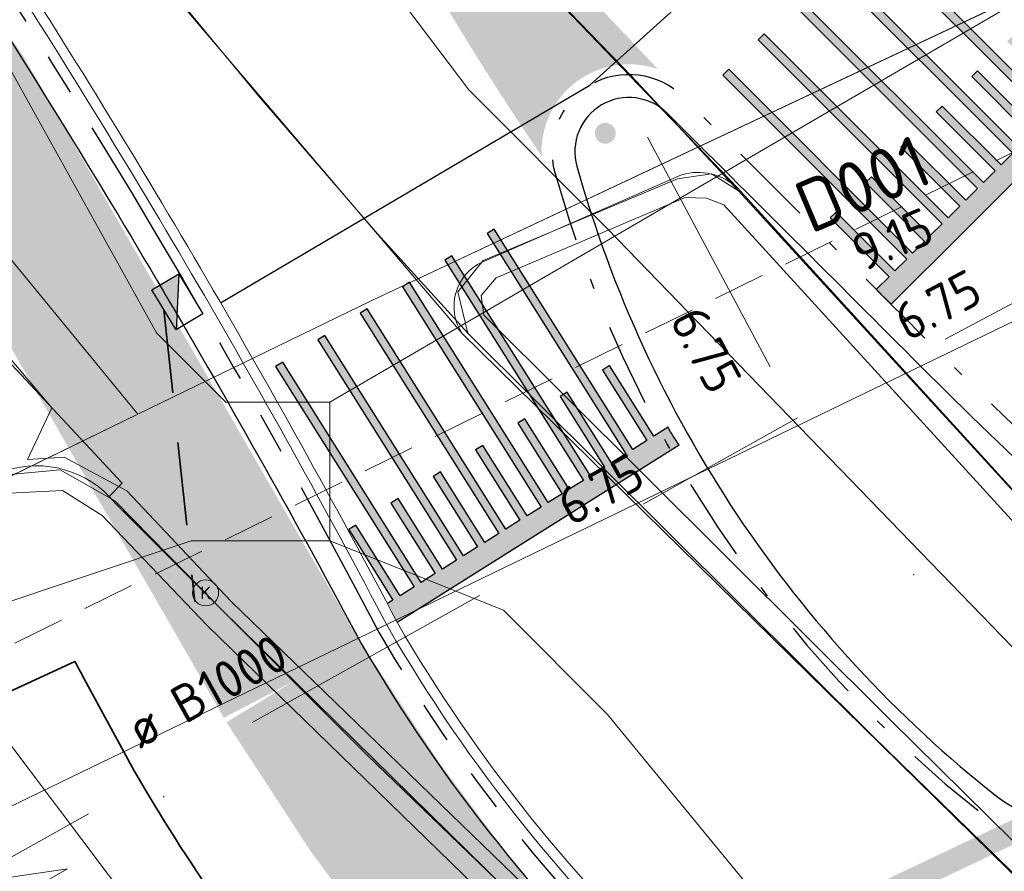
# Model space of a CAD drawing. Header units: metres. Extents: x 163628 to 167855, y 402678 to 405435.
# Tile 118 of 256: x 164473.52 to 164482.98, y 403433.66 to 403441.84. Entities that reach past the tile are written whole.
import ezdxf

# ---------------------------------------------------------------- set-up
doc = ezdxf.new("R2010")
doc.units = ezdxf.units.M
for name, pattern in [('DASHED2', [0.375, 0.25, -0.125]), ('X-CA190022.004-UO-DWM_Snelfietsroute$0$VH-GELEIDEBAND_50X200', [8, 4, -2, 0, -2]), ('X-CA190022.004-UO-DWM_Snelfietsroute$0$VH-RWSBAND_110X220', [24, 10, -2, 2, -2, 2, -2, 2, -2]), ('X-CA190022.004-UO-DWM_Snelfietsroute$0$VH-TROTTOIRBAND_180-200', [20, 10, -2, 2, -2, 2, -2]), ('X-CA190022.004-UO-KL_Wenstracé_v0.3$0$DASHED2', [0.375, 0.25, -0.125]), ('X-CA190022.004-UO-WHM_Riolering gemeente_NLCS_v0.2$0$RI-HUISAANSLUITING', [4.3, 2.5, -1.8]), ('X-CA190022.004-UO-WHM_Riolering nieuw$0$RI-HWA_PVC', [6.4, 4, -2.4])]:
    doc.linetypes.add(name, pattern=pattern)
doc.layers.get('0').update_dxf_attribs({"lineweight": 25})
for name, color, linetype, lineweight in [('B-WE-KW-KUNSTWERK_DUIKER-G', 252, 'Continuous', 18), ('X-CA190022.004-UO-BBM_bebording bebakening markering_v0.4$0$PIPELOCK SYSTEEM', 1, 'Continuous', 25), ('X-CA190022.004-UO-BGT_Ondergrond$0$GE_314_WGDRijbaanLokaleweg_Vlak_GEM', 253, 'Continuous', 9), ('X-CA190022.004-UO-BGT_Ondergrond$0$GE_316_WGDFietspad_Vlak_GEM', 253, 'Continuous', 9), ('X-CA190022.004-UO-BGT_Ondergrond$0$GE_353_OWGVerkeerseiland_openverharding_GEM', 253, 'Continuous', 9), ('X-CA190022.004-UO-BGT_Ondergrond$0$GE_367_OWGBerm_groenvoorziening_grasenk_GEM', 253, 'Continuous', 9), ('X-CA190022.004-UO-DTM inmeting$0$B-WE-GW-TALUD_KRUIN-G', 246, 'Continuous', 0), ('X-CA190022.004-UO-DTM inmeting$0$B-WE-GW-TALUD_TEEN-G', 246, 'Continuous', 0), ('X-CA190022.004-UO-DTM inmeting$0$B-WE-OG-HOOGTEPUNT-S', 246, 'Continuous', 0), ('X-CA190022.004-UO-DTM inmeting$0$B-WE-RI-HWA_KOLK-S', 246, 'Continuous', 0), ('X-CA190022.004-UO-DTM inmeting$0$B-WE-VH-KANTOPSLUITING_ACHTERKANTBAND-G', 246, 'Continuous', 0), ('X-CA190022.004-UO-DTM inmeting$0$B-WE-VH-KANTOPSLUITING_VOORKANTBAND-G', 246, 'Continuous', 0), ('X-CA190022.004-UO-DTM inmeting$0$B-WE-VH-VERHARDING_ASFALT-G', 246, 'Continuous', 0), ('X-CA190022.004-UO-DWM_Snelfietsroute$0$N-WE-VH-DREMPEL-G', 125, 'Continuous', 25), ('X-CA190022.004-UO-DWM_Snelfietsroute$0$N-WE-VH-KANTOPSLUITING_ACHTERKANTBAND-G', 125, 'Continuous', 25), ('X-CA190022.004-UO-DWM_Snelfietsroute$0$N-WE-VH-KANTOPSLUITING_TROTTOIRBAND_180 200-G', 125, 'X-CA190022.004-UO-DWM_Snelfietsroute$0$VH-TROTTOIRBAND_180-200', 25), ('X-CA190022.004-UO-DWM_Snelfietsroute$0$N-WE-VH-KANTOPSLUITING_TROTTOIRBAND_RWS_110 220-G', 125, 'X-CA190022.004-UO-DWM_Snelfietsroute$0$VH-RWSBAND_110X220', 25), ('X-CA190022.004-UO-DWM_Snelfietsroute$0$N-WE-VH-KANTVERHARDING_STREKLAAG-G', 251, 'Continuous', 18), ('X-CA190022.004-UO-DWM_Snelfietsroute$0$N-WE-VW-MARKERING_LANGS_STREEP_DOORGETROKKEN DREMPEL_010-G', 125, 'Continuous', 25), ('X-CA190022.004-UO-DWM_Snelfietsroute$0$N-WE-VW-MARKERING_PUNTSTUK-G', 125, 'Continuous', 25), ('X-CA190022.004-UO-GZM_Werkgrens_v0.1$0$N-WE-KG-GRENS_SYSTEEMGRENS-G', 7, 'X-CA190022.004-UO-GZM_Werkgrens_v0.1$0$KG-OG', 35), ('X-CA190022.004-UO-KAD_Percelen$0$B-WE-KG-GRENS_PERCEEL-GV', 150, 'Continuous', 9), ('X-CA190022.004-UO-KL_Wenstracé_v0.3$0$N-OI-KL-ET_LS_MANTELBUIS-G', 60, 'X-CA190022.004-UO-KL_Wenstracé_v0.3$0$DASHED2', 35), ('X-CA190022.004-UO-WHM_Riolering gemeente_NLCS_v0.2$0$B-WE-RI-DUIKER-G', 214, 'X-CA190022.004-UO-WHM_Riolering gemeente_NLCS_v0.2$0$RI-HUISAANSLUITING', 15), ('X-CA190022.004-UO-WHM_Riolering nieuw$0$N-WE-RI-HWA_KOLK-S-13-15 18-20 BAND', 5, 'Continuous', 25), ('X-CA190022.004-UO-WHM_Riolering nieuw$0$N-WE-RI-HWA_TRANSPORTLEIDING_PVC_160-G', 150, 'X-CA190022.004-UO-WHM_Riolering nieuw$0$RI-HWA_PVC', 35)]:
    doc.layers.add(name, color=color, linetype=linetype, lineweight=lineweight)
doc.layers.add('X-CA190022.004-UO-DTM inmeting$0$X-XX-AL-MEETPUNT-S', color=246, linetype='Continuous', lineweight=0, plot=False)
for name, color, linetype, lineweight, transparency in [('X-CA190022.004-UO-KL_Wenstracé_v0.3$0$N-WE-KL-TRACE_WENSTRACE-G 1.5m', 24, 'Continuous', 35, 0.6), ('X-CA190022.004-UO-KLIC$0$B-OI-KL-DATA_EUROFIBER_0000560460_VECT_19O042616-G', 42, 'X-CA190022.004-UO-KLIC$0$1-200 EUROFIBER', 0, 0.25), ('X-CA190022.004-UO-KLIC$0$B-OI-KL-DATA_KPN_0000546663_VECT_19O042616-G', 42, 'X-CA190022.004-UO-KLIC$0$1-200 TELEFONIE-KPN', 0, 0.25), ('X-CA190022.004-UO-KLIC$0$B-OI-KL-DATA_ZIGGO BV_0000546674_VECT_19O042616-G', 42, 'X-CA190022.004-UO-KLIC$0$1-200 ZIGGO', 0, 0.25)]:
    doc.layers.add(name, color=color, linetype=linetype, lineweight=lineweight, transparency=transparency)
doc.styles.add('X-CA190022.004-UO-DTM inmeting$0$ISOCPEUR 9 PT', font='isocpeur.ttf', dxfattribs={"height": 2.4402})
doc.styles.add('X-CA190022.004-UO-KLIC$0$NLCS-ISO', font='NLCS-ISO.ttf')
doc.styles.add('X-CA190022.004-UO-WHM_Riolering gemeente_NLCS_v0.2$0$NLCS-ISO-M200-T18', font='NLCS-ISO.ttf', dxfattribs={"height": 0.36})
doc.styles.add('X-CA190022.004-UO-WHM_Riolering gemeente_NLCS_v0.2$0$NLCS-ISO-M200-T25', font='NLCS-ISO.ttf', dxfattribs={"height": 0.5})
doc.linetypes.add('X-CA190022.004-UO-GZM_Werkgrens_v0.1$0$KG-OG', pattern='A,5.5,-1.5,[2,NLCS.SHX,S=0.5,R=0,X=0,Y=0],-1.5', length=8.5)
doc.linetypes.add('X-CA190022.004-UO-KLIC$0$1-200 EUROFIBER', pattern='A,1.5,-0.6,["EURO",X-CA190022.004-UO-KLIC$0$NLCS-ISO,S=0.24,R=0,X=-0.5,Y=-0.12],-0.65', length=2.75)
doc.linetypes.add('X-CA190022.004-UO-KLIC$0$1-200 TELEFONIE-KPN', pattern='A,1.5,-0.6,["KPN",X-CA190022.004-UO-KLIC$0$NLCS-ISO,S=0.24,R=0,X=-0.5,Y=-0.12],-0.3', length=2.4)
doc.linetypes.add('X-CA190022.004-UO-KLIC$0$1-200 ZIGGO', pattern='A,1.5,-0.6,["ZIGGO",X-CA190022.004-UO-KLIC$0$NLCS-ISO,S=0.24,R=0,X=-0.5,Y=-0.12],-0.5', length=2.6)

# ---------------------------------------------------------------- blocks, each defined once
blk = doc.blocks.new('X-CA190022.004-UO-DTM inmeting$0$punt')
at = {"color": 0, "lineweight": -2}
blk.add_line((0, 0), (0, 0), dxfattribs=at)
blk = doc.blocks.new('X-CA190022.004-UO-DTM inmeting$0$SOG-HOOGTEPUNT-SO')
for p, q in [((-0.5, 0), (0.5, 0)), ((0, 0.5), (0, -0.5))]:
    blk.add_line(p, q)
blk = doc.blocks.new('X-CA190022.004-UO-DTM inmeting$0$kolk 1.03')
at = {"layer": 'X-CA190022.004-UO-DTM inmeting$0$B-WE-RI-HWA_KOLK-S'}
blk.add_circle((0, 0), 0.25, dxfattribs=at)
at = {"layer": 'X-CA190022.004-UO-DTM inmeting$0$B-WE-RI-HWA_KOLK-S', "insert": (0, 0), "char_height": 0.244, "attachment_point": 5, "style": 'X-CA190022.004-UO-DTM inmeting$0$ISOCPEUR 9 PT'}
blk.add_mtext_dynamic_manual_height_columns('K', width=0.25229, gutter_width=12.201, heights=[0], dxfattribs=at)
blk = doc.blocks.new('X-CA190022.004-UO-WHM_Riolering nieuw$0$N-SRI-KOLK_TROTTOIR-SO')
blk.add_hatch(color=256).paths.add_polyline_path([(1.125, 1.5), (-1.125, 1.5), (-1.125, 0)])
blk.add_line((-1.125, 0), (1.125, 1.5))
at = {"flags": 128}
blk.add_lwpolyline([(-1.125, 0), (1.125, 0), (1.125, 1.5), (-1.125, 1.5)], close=True, dxfattribs=at)
blk = doc.blocks.new('X-CA190022.004-UO-BBM_bebording bebakening markering_v0.4$0$_Dot')
at = {"color": 0, "linetype": 'ByBlock', "const_width": 0.5}
blk.add_lwpolyline([(-0.25, 0, 1), (0.25, 0, 1)], format="xyb", close=True, dxfattribs=at)

msp = doc.modelspace()

# ---------------------------------------------------------------- hatches: boundary and pattern name
at = {"layer": 'X-CA190022.004-UO-DWM_Snelfietsroute$0$N-WE-VW-MARKERING_LANGS_STREEP_DOORGETROKKEN DREMPEL_010-G'}
h = msp.add_hatch(color=256, dxfattribs=at)
h.dxf.hatch_style = 1
h.paths.add_polyline_path([(164482.4381, 403439.9367), (164480.6708, 403441.7049), (164480.6142, 403441.6484), (164482.3808, 403439.8794), (164482.2676, 403439.7664), (164481.7023, 403440.3324), (164481.6457, 403440.2759), (164482.211, 403439.7098), (164482.0978, 403439.5968), (164480.3312, 403441.3657), (164480.2746, 403441.3092), (164482.0412, 403439.5402), (164481.9279, 403439.4272), (164481.3626, 403439.9932), (164481.306, 403439.9367), (164481.8713, 403439.3706), (164481.7485, 403439.2479), (164481.8907, 403439.1073), (164482.5791, 403439.7948), (164484.0771, 403441.295), (164483.9404, 403441.436), (164483.7964, 403441.293), (164482.0298, 403443.062), (164481.9732, 403443.0055), (164483.7397, 403441.2365), (164483.6265, 403441.1235), (164483.0612, 403441.6895), (164483.0046, 403441.633), (164483.5699, 403441.0669), (164483.4567, 403440.9539), (164481.6901, 403442.7228), (164481.6335, 403442.6663), (164483.4001, 403440.8973), (164483.2869, 403440.7843), (164482.7216, 403441.3503), (164482.665, 403441.2938), (164483.2303, 403440.7277), (164483.1171, 403440.6147), (164481.3505, 403442.3837), (164481.2939, 403442.3271), (164483.0605, 403440.5582), (164482.9472, 403440.4451), (164482.3819, 403441.0112), (164482.3253, 403440.9546), (164482.8906, 403440.3886), (164482.7774, 403440.2755), (164481.0109, 403442.0445), (164480.9543, 403441.9879), (164482.7208, 403440.219), (164482.6076, 403440.1059), (164482.0423, 403440.672), (164481.9857, 403440.6155), (164482.551, 403440.0494)])
h = msp.add_hatch(color=256, dxfattribs=at)
h.dxf.hatch_style = 1
edge = h.paths.add_edge_path()
edge.add_arc((164401.5888, 403396.3047), 85.374, 27.747768, 27.882378)
edge.add_line((164477.0517, 403436.2305), (164477.106, 403436.2647))
edge.add_line((164477.106, 403436.2647), (164476.6802, 403436.9419))
edge.add_line((164476.6802, 403436.9419), (164476.7479, 403436.9845))
edge.add_line((164476.7479, 403436.9845), (164477.1738, 403436.3072))
edge.add_line((164477.1738, 403436.3072), (164477.3092, 403436.3924))
edge.add_line((164477.3092, 403436.3924), (164475.9785, 403438.5088))
edge.add_line((164475.9785, 403438.5088), (164476.0462, 403438.5514))
edge.add_line((164476.0462, 403438.5514), (164477.3769, 403436.435))
edge.add_line((164477.3769, 403436.435), (164477.5124, 403436.5202))
edge.add_line((164477.5124, 403436.5202), (164477.0865, 403437.1974))
edge.add_line((164477.0865, 403437.1974), (164477.1543, 403437.24))
edge.add_line((164477.1543, 403437.24), (164477.5801, 403436.5627))
edge.add_line((164477.5801, 403436.5627), (164477.7156, 403436.6479))
edge.add_line((164477.7156, 403436.6479), (164476.3848, 403438.7643))
edge.add_line((164476.3848, 403438.7643), (164476.4526, 403438.8069))
edge.add_line((164476.4526, 403438.8069), (164477.7841, 403436.691))
edge.add_line((164477.7841, 403436.691), (164477.9192, 403436.7759))
edge.add_line((164477.9192, 403436.7759), (164477.4933, 403437.4532))
edge.add_line((164477.4933, 403437.4532), (164477.5611, 403437.4958))
edge.add_line((164477.5611, 403437.4958), (164477.9869, 403436.8185))
edge.add_line((164477.9869, 403436.8185), (164478.1224, 403436.9037))
edge.add_line((164478.1224, 403436.9037), (164476.7916, 403439.0201))
edge.add_line((164476.7916, 403439.0201), (164476.8594, 403439.0627))
edge.add_line((164476.8594, 403439.0627), (164478.1901, 403436.9463))
edge.add_line((164478.1901, 403436.9463), (164478.3255, 403437.0314))
edge.add_line((164478.3255, 403437.0314), (164477.8997, 403437.7087))
edge.add_line((164477.8997, 403437.7087), (164477.9674, 403437.7513))
edge.add_line((164477.9674, 403437.7513), (164478.3933, 403437.074))
edge.add_line((164478.3933, 403437.074), (164478.5287, 403437.1592))
edge.add_line((164478.5287, 403437.1592), (164477.198, 403439.2756))
edge.add_line((164477.198, 403439.2756), (164477.2657, 403439.3182))
edge.add_line((164477.2657, 403439.3182), (164478.5964, 403437.2018))
edge.add_line((164478.5964, 403437.2018), (164478.7319, 403437.2869))
edge.add_line((164478.7319, 403437.2869), (164478.306, 403437.9642))
edge.add_line((164478.306, 403437.9642), (164478.3738, 403438.0068))
edge.add_line((164478.3738, 403438.0068), (164478.7996, 403437.3295))
edge.add_line((164478.7996, 403437.3295), (164478.9351, 403437.4147))
edge.add_line((164478.9351, 403437.4147), (164477.6043, 403439.5311))
edge.add_line((164477.6043, 403439.5311), (164477.6721, 403439.5737))
edge.add_line((164477.6721, 403439.5737), (164479.0028, 403437.4573))
edge.add_line((164479.0028, 403437.4573), (164479.1382, 403437.5424))
edge.add_line((164479.1382, 403437.5424), (164478.7124, 403438.2197))
edge.add_line((164478.7124, 403438.2197), (164478.7801, 403438.2623))
edge.add_line((164478.7801, 403438.2623), (164479.206, 403437.585))
edge.add_line((164479.206, 403437.585), (164479.3414, 403437.6702))
edge.add_line((164479.3414, 403437.6702), (164478.0107, 403439.7866))
edge.add_line((164478.0107, 403439.7866), (164478.0784, 403439.8292))
edge.add_line((164478.0784, 403439.8292), (164479.4091, 403437.7128))
edge.add_line((164479.4091, 403437.7128), (164479.5446, 403437.7979))
edge.add_line((164479.5446, 403437.7979), (164479.1187, 403438.4752))
edge.add_line((164479.1187, 403438.4752), (164479.1865, 403438.5178))
edge.add_line((164479.1865, 403438.5178), (164479.6123, 403437.8405))
edge.add_line((164479.6123, 403437.8405), (164479.7478, 403437.9257))
edge.add_arc((164481.2217, 403438.7343), 1.6812, 208.7502, 215.57042)
edge.add_line((164479.8542, 403437.7564), (164477.8902, 403436.5215))
edge.add_line((164477.8902, 403436.5215), (164477.1453, 403436.0531))
at = {"layer": 'X-CA190022.004-UO-DWM_Snelfietsroute$0$N-WE-VW-MARKERING_PUNTSTUK-G'}
h = msp.add_hatch(color=256, dxfattribs=at)
h.dxf.hatch_style = 1
edge = h.paths.add_edge_path()
edge.add_line((164475.4886, 403445.4244), (164475.7375, 403445.6225))
edge.add_arc((164553.8812, 403513.1833), 103.3, 220.756112, 220.845753, ccw=False)
edge.add_line((164475.6319, 403445.7448), (164475.4046, 403445.549))
edge.add_arc((164435.4038, 403418.4782), 48.3, 33.91017, 34.08835, ccw=False)
edge = h.paths.add_edge_path()
edge.add_line((164476.0401, 403444.5853), (164476.3959, 403444.8684))
edge.add_arc((164553.8812, 403513.1833), 103.3, 221.123339, 221.400986, ccw=False)
edge.add_line((164476.0657, 403445.2447), (164475.7664, 403445.0065))
edge.add_arc((164435.4038, 403418.4782), 48.3, 32.719, 33.31487, ccw=False)
edge = h.paths.add_edge_path()
edge.add_line((164476.5752, 403443.7331), (164477.0618, 403444.1204))
edge.add_arc((164553.8812, 403513.1833), 103.3, 221.678702, 221.956491, ccw=False)
edge.add_line((164476.7279, 403444.4936), (164476.3097, 403444.1609))
edge.add_arc((164435.4038, 403418.4782), 48.3, 31.52532, 32.12251, ccw=False)
edge = h.paths.add_edge_path()
edge.add_line((164477.0937, 403442.8677), (164477.7354, 403443.3784))
edge.add_arc((164553.8812, 403513.1833), 103.3, 222.234362, 222.51232, ccw=False)
edge.add_line((164477.3977, 403443.7486), (164476.8365, 403443.3021))
edge.add_arc((164435.4038, 403418.4782), 48.3, 30.32858, 30.92736, ccw=False)
edge = h.paths.add_edge_path()
edge.add_arc((164479.3727, 403440.5735), 0.8399, 70.72993, 182.87814)
edge.add_arc((164502.0271, 403456.5413), 28.4298, 209.75918, 214.27335, ccw=False)
edge.add_line((164477.3467, 403442.43), (164478.0751, 403443.0097))
edge.add_arc((164406.0194, 403372.3823), 100.8972, 43.133963, 44.426506, ccw=False)

# ---------------------------------------------------------------- linework, layer by layer
at = {"flags": 128}
msp.add_lwpolyline([(164477.1453, 403436.0531), (164479.8542, 403437.7564)], dxfattribs=at)
at = {"layer": 'B-WE-KW-KUNSTWERK_DUIKER-G', "linetype": 'DASHED2', "ltscale": 2, "flags": 128}
msp.add_lwpolyline([(164441.17, 403419.963), (164488.698, 403443.34)], dxfattribs=at)
at = {"layer": 'X-CA190022.004-UO-BGT_Ondergrond$0$GE_314_WGDRijbaanLokaleweg_Vlak_GEM', "flags": 128}
for points in [[(164442.94, 403489.126), (164443.864, 403488.079), (164449.294, 403481.924), (164481.056, 403444.687), (164480.874, 403444.622), (164483.26, 403441.849), (164483.391, 403441.904), (164502.63, 403419.439), (164497.447, 403415.017), (164495.313, 403417.041), (164491.602, 403420.56), (164476.856, 403434.777), (164474.447, 403437.185), (164474.381, 403437.261), (164474.505, 403437.387), (164473.18, 403438.808), (164472.011, 403440.28), (164471.089, 403441.66), (164464.875, 403450.622), (164464.747, 403450.533), (164455.924, 403463.299), (164454.191, 403465.806)], [(164485.297, 403431.434), (164477.77, 403438.827), (164474.809, 403442.303), (164473.876, 403443.546)], [(164477.171, 403443.603), (164480.414, 403440.226), (164483.117, 403437.26), (164486.853, 403432.803)]]:
    msp.add_lwpolyline(points, dxfattribs=at)
at = {"layer": 'X-CA190022.004-UO-BGT_Ondergrond$0$GE_316_WGDFietspad_Vlak_GEM', "flags": 128}
for points in [[(164477.171, 403443.603), (164480.414, 403440.226)], [(164477.77, 403438.827), (164474.809, 403442.303)], [(164470.644, 403441.325), (164471.089, 403441.66), (164472.011, 403440.28), (164473.18, 403438.808), (164474.505, 403437.387), (164474.381, 403437.261)], [(164479.879, 403440.352), (164477.964, 403439.513)]]:
    msp.add_lwpolyline(points, dxfattribs=at)
at = {"layer": 'X-CA190022.004-UO-BGT_Ondergrond$0$GE_316_WGDFietspad_Vlak_GEM'}
for centre, radius, start, end in [((164480.0332, 403439.8077), 0.5657, 47.68063, 105.81446), ((164478.1617, 403439.0867), 0.47, 114.88029, 213.53803), ((164473.6823, 403436.579), 0.9764, 44.30954, 112.0379)]:
    msp.add_arc(centre, radius, start, end, dxfattribs=at)
at = {"layer": 'X-CA190022.004-UO-BGT_Ondergrond$0$GE_353_OWGVerkeerseiland_openverharding_GEM', "flags": 128}
for points in [[(164477.964, 403439.513), (164479.879, 403440.352)], [(164480.414, 403440.226), (164483.117, 403437.26), (164486.853, 403432.803)], [(164485.297, 403431.434), (164477.77, 403438.827)]]:
    msp.add_lwpolyline(points, dxfattribs=at)
at = {"layer": 'X-CA190022.004-UO-BGT_Ondergrond$0$GE_353_OWGVerkeerseiland_openverharding_GEM', "extrusion": (0, 0, -1)}
for centre, radius, start, end in [((-164480.0332, 403439.8077), 0.5657, 74.18554, 132.31937), ((-164478.1617, 403439.0867), 0.47, 326.46197, 65.11971)]:
    msp.add_arc(centre, radius, start, end, dxfattribs=at)
at = {"layer": 'X-CA190022.004-UO-BGT_Ondergrond$0$GE_367_OWGBerm_groenvoorziening_grasenk_GEM', "flags": 128}
msp.add_lwpolyline([(164474.381, 403437.261), (164474.447, 403437.185), (164476.856, 403434.777), (164491.602, 403420.56), (164495.313, 403417.041), (164489.83, 403414.415), (164486.1, 403417.987), (164482.995, 403419.01), (164482.804, 403420.603)], dxfattribs=at)
at = {"layer": 'X-CA190022.004-UO-BGT_Ondergrond$0$GE_367_OWGBerm_groenvoorziening_grasenk_GEM', "extrusion": (0, 0, -1)}
msp.add_arc((-164473.6823, 403436.579), 0.9764, 67.9621, 135.69046, dxfattribs=at)
at = {"layer": 'X-CA190022.004-UO-DTM inmeting$0$B-WE-GW-TALUD_KRUIN-G'}
msp.add_polyline3d([(164473.979, 403433.682, 9.853), (164470.653, 403431.786, 9.642)], dxfattribs=at)
at = {"layer": 'X-CA190022.004-UO-DTM inmeting$0$B-WE-GW-TALUD_TEEN-G'}
msp.add_polyline3d([(164425.307, 403412.907, 8.948), (164434.167, 403417.04, 8.957), (164440.216, 403419.468, 9.135), (164445.549, 403421.84, 9.116), (164451.28, 403424.863, 9.245), (164457.663, 403428.003, 9.326), (164463.452, 403430.894, 9.362), (164466.957, 403432.649, 9.53), (164473.979, 403433.682, 9.853)], dxfattribs=at)
at = {"layer": 'X-CA190022.004-UO-DTM inmeting$0$B-WE-VH-KANTOPSLUITING_ACHTERKANTBAND-G'}
msp.add_polyline3d([(164485.425, 403431.616, 9.967), (164485.99, 403431.364, 9.95), (164486.565, 403431.604, 9.947), (164486.851, 403432.15, 9.942), (164486.705, 403432.679, 9.949), (164483.652, 403436.373, 9.98), (164480.283, 403440.061, 10.01), (164480.116, 403440.127, 10.018), (164479.912, 403440.132, 10.03), (164478.097, 403439.36, 10.03), (164477.953, 403439.191, 10.031), (164477.978, 403439.002, 10.033), (164481.879, 403435.116, 10.021)], close=True, dxfattribs=at)
msp.add_polyline3d([(164505.578, 403405.499, 9.016), (164504.692, 403406.551, 9.047), (164504.047, 403407.292, 9.168), (164500.844, 403411.171, 9.384), (164499.563, 403412.631, 9.425), (164497.284, 403414.931, 9.531), (164491.499, 403420.44, 9.741), (164486.07, 403425.668, 9.793), (164484.278, 403427.386, 9.821), (164478.244, 403433.176, 9.912), (164475.32, 403436.021, 9.911), (164474.313, 403437.076, 9.89), (164473.93, 403437.318, 9.891), (164473.357, 403437.289, 9.882), (164471.769, 403436.546, 9.852), (164470.91, 403436.146, 9.705)], dxfattribs=at)
at = {"layer": 'X-CA190022.004-UO-DTM inmeting$0$B-WE-VH-KANTOPSLUITING_VOORKANTBAND-G'}
msp.add_polyline3d([(164485.294, 403431.463, 9.848), (164485.997, 403431.177, 9.845), (164486.729, 403431.433, 9.848), (164487.037, 403432.167, 9.833), (164486.855, 403432.79, 9.83), (164483.788, 403436.521, 9.852), (164480.424, 403440.196, 9.888), (164480.165, 403440.361, 9.888), (164479.839, 403440.313, 9.901), (164477.973, 403439.528, 9.91), (164477.729, 403439.227, 9.91), (164477.826, 403438.828, 9.911), (164481.716, 403434.957, 9.895)], close=True, dxfattribs=at)
msp.add_polyline3d([(164505.714, 403405.607, 8.991), (164504.811, 403406.672, 9.018), (164504.192, 403407.429, 9.066), (164501.018, 403411.29, 9.266), (164499.695, 403412.783, 9.319), (164497.443, 403415.067, 9.417), (164491.633, 403420.591, 9.625), (164486.205, 403425.8, 9.704), (164484.433, 403427.513, 9.699), (164478.37, 403433.316, 9.798), (164475.461, 403436.17, 9.794), (164474.433, 403437.22, 9.791), (164473.909, 403437.516, 9.787), (164473.286, 403437.46, 9.799), (164471.688, 403436.748, 9.779), (164470.812, 403436.312, 9.717)], dxfattribs=at)
at = {"layer": 'X-CA190022.004-UO-DTM inmeting$0$B-WE-VH-VERHARDING_ASFALT-G'}
for points in [[(164477.172, 403443.65, 9.933), (164477.915, 403442.831, 9.906), (164479.398, 403441.299, 9.892), (164480.424, 403440.196, 9.888)], [(164479.398, 403441.299, 9.892), (164477.915, 403442.831, 9.906)], [(164474.804, 403442.332, 9.916), (164475.812, 403441.113, 9.907), (164476.956, 403439.784, 9.903), (164477.826, 403438.828, 9.911)], [(164473.828, 403438.113, 9.819), (164472.936, 403439.167, 9.839), (164471.082, 403441.658, 9.854), (164470.714, 403441.331, 9.811)], [(164475.812, 403441.113, 9.907), (164476.956, 403439.784, 9.903)], [(164473.594, 403437.616, 9.802), (164473.828, 403438.113, 9.819)], [(164473.946, 403437.639, 9.8), (164473.594, 403437.616, 9.802)], [(164505.833, 403405.691, 9.028), (164504.96, 403406.762, 9.059), (164504.3, 403407.519, 9.099), (164501.123, 403411.337, 9.288), (164499.801, 403412.889, 9.337), (164497.542, 403415.168, 9.431), (164491.738, 403420.689, 9.651), (164486.304, 403425.92, 9.705), (164484.507, 403427.634, 9.726), (164478.468, 403433.428, 9.811), (164475.551, 403436.25, 9.816), (164474.549, 403437.314, 9.796), (164473.946, 403437.639, 9.8), (164473.594, 403437.616, 9.802)]]:
    msp.add_polyline3d(points, dxfattribs=at)
at = {"layer": 'X-CA190022.004-UO-DWM_Snelfietsroute$0$N-WE-VH-DREMPEL-G', "flags": 128}
for points in [[(164478.998, 403441.2114), (164481.731, 403443.6772)], [(164475.4499, 403439.1214), (164478.9972, 403441.211)]]:
    msp.add_lwpolyline(points, dxfattribs=at)
at = {"layer": 'X-CA190022.004-UO-DWM_Snelfietsroute$0$N-WE-VH-KANTOPSLUITING_ACHTERKANTBAND-G', "ltscale": 0.2, "flags": 128}
for points in [[(164464.3625, 403441.2001), (164469.3471, 403443.5408, -0.374424), (164472.8591, 403442.5404, -0.020566), (164476.8012, 403435.8484, -0.021176)], [(164483.7366, 403434.2806), (164484.6632, 403434.7266, 0.537096), (164484.8401, 403436.0151, -0.015557), (164482.1771, 403438.509, 0.001134), (164479.7393, 403440.9422, 0.770828), (164478.8722, 403440.4328, 0.158514), (164482.9149, 403434.3712, 0.286689), (164483.7365, 403434.2806, 0.286689)], [(164476.8012, 403435.8484, 0.075411), (164479.7085, 403432.2206, -0.529654), (164479.6353, 403431.7297)]]:
    msp.add_lwpolyline(points, format="xyb", dxfattribs=at)
at = {"layer": 'X-CA190022.004-UO-DWM_Snelfietsroute$0$N-WE-VH-KANTOPSLUITING_TROTTOIRBAND_180 200-G', "ltscale": 0.2, "flags": 128}
for points in [[(164464.269, 403441.3992), (164469.2536, 403443.7399, -0.374424), (164473.0435, 403442.6603, -0.022842), (164476.9743, 403435.9487, 0.075411), (164479.8441, 403432.3677, -0.529654), (164479.722, 403431.5495)], [(164490.087, 403436.5379, -0.297297), (164489.5457, 403436.6119), (164488.4169, 403437.5894, -0.023001), (164484.6656, 403440.9985, 0.001147), (164482.1882, 403443.4712)]]:
    msp.add_lwpolyline(points, format="xyb", dxfattribs=at)
at = {"layer": 'X-CA190022.004-UO-DWM_Snelfietsroute$0$N-WE-VH-KANTOPSLUITING_TROTTOIRBAND_RWS_110 220-G', "linetype": 'X-CA190022.004-UO-DWM_Snelfietsroute$0$VH-GELEIDEBAND_50X200', "ltscale": 0.2, "flags": 128}
msp.add_lwpolyline([(164483.832, 403434.0824), (164484.7586, 403434.5284, 0.537096), (164484.9854, 403436.1802, -0.015556), (164482.3326, 403438.6646, 0.001133), (164479.8944, 403441.0983, 0.770828), (164478.6604, 403440.3733, 0.158514), (164482.7786, 403434.1985, 0.286689), (164483.8319, 403434.0824)], format="xyb", dxfattribs=at)
at = {"layer": 'X-CA190022.004-UO-DWM_Snelfietsroute$0$N-WE-VH-KANTVERHARDING_STREKLAAG-G', "ltscale": 0.2, "flags": 128}
for points in [[(164464.184, 403441.5802), (164469.1686, 403443.9209, -0.374436), (164473.2112, 403442.7693, -0.02283), (164477.1494, 403436.0454, 0.075343), (164479.9796, 403432.5147, -0.301999), (164480.1635, 403431.7619, -0.301999)], [(164464.2265, 403441.4897), (164469.2111, 403443.8304, -0.37443), (164473.1274, 403442.7148, -0.022836), (164477.0618, 403435.9971, 0.075377), (164479.9118, 403432.4412, -0.354487), (164480.0209, 403431.6933, -0.354487)], [(164489.791, 403436.3955, -0.145153), (164489.4802, 403436.5363), (164488.3523, 403437.5131, -0.022997), (164484.5949, 403440.9277, 0.001626), (164482.1173, 403443.3983)], [(164489.6484, 403436.3268, -0.097072), (164489.4148, 403436.4607), (164488.2877, 403437.4367, -0.022992), (164484.5242, 403440.857, 0.001684), (164482.0473, 403443.3265)]]:
    msp.add_lwpolyline(points, format="xyb", dxfattribs=at)
at = {"layer": 'X-CA190022.004-UO-DWM_Snelfietsroute$0$N-WE-VW-MARKERING_LANGS_STREEP_DOORGETROKKEN DREMPEL_010-G', "flags": 128}
for points in [[(164483.4567, 403440.9539), (164481.6901, 403442.7228), (164481.6335, 403442.6663), (164483.4001, 403440.8973)], [(164481.2939, 403442.3271), (164483.0605, 403440.5582), (164482.9472, 403440.4451), (164482.3819, 403441.0112), (164482.3253, 403440.9546), (164482.8906, 403440.3886), (164482.7774, 403440.2755), (164481.0109, 403442.0445)], [(164483.1171, 403440.6147), (164481.3505, 403442.3837)], [(164480.9543, 403441.9879), (164482.7208, 403440.219), (164482.6076, 403440.1059), (164482.0423, 403440.672), (164481.9857, 403440.6155), (164482.551, 403440.0494), (164482.4381, 403439.9367), (164480.6708, 403441.7049), (164480.6142, 403441.6484), (164482.3808, 403439.8794), (164482.2676, 403439.7664), (164481.7023, 403440.3324), (164481.6457, 403440.2759), (164482.211, 403439.7098), (164482.0978, 403439.5968), (164480.3312, 403441.3657), (164480.2746, 403441.3092), (164482.0412, 403439.5402), (164481.9279, 403439.4272), (164481.3626, 403439.9932), (164481.306, 403439.9367), (164481.8713, 403439.3706), (164481.7485, 403439.2479), (164481.8907, 403439.1073), (164482.5791, 403439.7948), (164482.5791, 403439.7948), (164484.0792, 403441.2928)], [(164483.2869, 403440.7843), (164482.7216, 403441.3503), (164482.665, 403441.2938), (164483.2303, 403440.7277)]]:
    msp.add_lwpolyline(points, dxfattribs=at)
msp.add_lwpolyline([(164477.1453, 403436.0531), (164477.8902, 403436.5215), (164477.8902, 403436.5215), (164479.8542, 403437.7564, -0.029768), (164479.7478, 403437.9257), (164479.6123, 403437.8405), (164479.1865, 403438.5178), (164479.1187, 403438.4752), (164479.5446, 403437.7979), (164479.4091, 403437.7128), (164478.0784, 403439.8292), (164478.0107, 403439.7866), (164479.3414, 403437.6702), (164479.206, 403437.585), (164478.7801, 403438.2623), (164478.7124, 403438.2197), (164479.1382, 403437.5424), (164479.0028, 403437.4573), (164477.6721, 403439.5737), (164477.6043, 403439.5311), (164478.9351, 403437.4147), (164478.7996, 403437.3295), (164478.3738, 403438.0068), (164478.306, 403437.9642), (164478.7319, 403437.2869), (164478.5964, 403437.2018), (164477.2657, 403439.3182), (164477.198, 403439.2756), (164478.5287, 403437.1592), (164478.3933, 403437.074), (164477.9674, 403437.7513), (164477.8997, 403437.7087), (164478.3255, 403437.0314), (164478.1901, 403436.9463), (164476.8594, 403439.0627), (164476.7916, 403439.0201), (164478.1224, 403436.9037), (164477.9869, 403436.8185), (164477.5611, 403437.4958), (164477.4933, 403437.4532), (164477.9192, 403436.7759), (164477.7841, 403436.691), (164476.4526, 403438.8069), (164476.3848, 403438.7643), (164477.7156, 403436.6479), (164477.5801, 403436.5627), (164477.1543, 403437.24), (164477.0865, 403437.1974), (164477.5124, 403436.5202), (164477.3769, 403436.435), (164476.0462, 403438.5514), (164475.9785, 403438.5088), (164477.3092, 403436.3924), (164477.1738, 403436.3072), (164476.7479, 403436.9845), (164476.6802, 403436.9419), (164477.106, 403436.2647), (164477.0517, 403436.2305)], format="xyb", dxfattribs=at)
at = {"layer": 'X-CA190022.004-UO-GZM_Werkgrens_v0.1$0$N-WE-KG-GRENS_SYSTEEMGRENS-G', "ltscale": 0.2, "flags": 128}
msp.add_lwpolyline([(164476.3447, 403432.1436, -0.042042), (164474.6207, 403434.6252), (164474.1213, 403435.5427, 0.000489), (164474.0497, 403435.676), (164451.4854, 403425.2484, 0.138309), (164468.0606, 403428.1566)], format="xyb", close=True, dxfattribs=at)
at = {"layer": 'X-CA190022.004-UO-KAD_Percelen$0$B-WE-KG-GRENS_PERCEEL-GV', "flags": 128}
for points in [[(164244.1174, 403697.8637), (164382.73, 403547.962), (164467.184, 403447.137), (164474.656, 403438.052), (164476.902, 403439.143), (164487.569, 403444.164), (164388.991, 403559.989), (164335.093, 403619.023), (164327.271, 403627.471), (164268.836, 403691.623), (164256.1209, 403703.7882)], [(164464.658, 403441.585), (164469.708, 403435.65), (164474.656, 403438.052), (164467.184, 403447.137), (164382.73, 403547.962), (164244.1174, 403697.8637)]]:
    msp.add_lwpolyline(points, dxfattribs=at)
for points in [[(164595.838, 403501.354), (164555.326, 403482.367), (164489.137, 403451.001), (164492.811, 403446.689), (164487.569, 403444.164), (164476.902, 403439.143), (164474.656, 403438.052), (164469.708, 403435.65), (164459.04, 403430.474), (164460.276, 403427.915), (164478.654, 403436.809), (164549.795, 403471.239), (164610.094, 403500.047), (164740.684, 403562.794), (164887.38, 403633.726), (164885.502, 403637.729), (164830.972, 403611.838), (164787.129, 403591.173), (164774.865, 403585.072), (164771.579, 403589.482), (164763.848, 403582.954), (164722.665, 403561.134), (164654.869, 403529.019)], [(164460.276, 403427.915), (164466.349, 403415.367), (164487.883, 403425.722), (164496.111, 403429.679), (164555.855, 403458.619), (164593.206, 403476.41), (164588.97, 403485.217), (164612.074, 403496.328), (164616.314, 403487.512), (164746.772, 403550.188), (164893.326, 403621.049), (164887.38, 403633.726), (164740.684, 403562.794), (164610.094, 403500.047), (164549.795, 403471.239), (164478.654, 403436.809)]]:
    msp.add_lwpolyline(points, close=True, dxfattribs=at)
at = {"layer": 'X-CA190022.004-UO-KL_Wenstracé_v0.3$0$N-OI-KL-ET_LS_MANTELBUIS-G', "ltscale": 2.5, "const_width": 0.22}
msp.add_lwpolyline([(164478.6464, 403431.9401), (164490.273, 403437.4577)], dxfattribs=at)
at = {"layer": 'X-CA190022.004-UO-KL_Wenstracé_v0.3$0$N-WE-KL-TRACE_WENSTRACE-G 1.5m', "lineweight": 18, "ltscale": 0.2, "const_width": 1.5}
msp.add_lwpolyline([(164452.0347, 403467.0768), (164462.4708, 403454.6237), (164465.1205, 403451.3838, -0.063302), (164476.1466, 403435.4812, 0.046306), (164478.7288, 403432.0142, 0.046306)], format="xyb", dxfattribs=at)
at = {"layer": 'X-CA190022.004-UO-KLIC$0$B-OI-KL-DATA_EUROFIBER_0000560460_VECT_19O042616-G', "flags": 128}
msp.add_lwpolyline([(164403.1667, 403480.8333), (164404.1667, 403480.5), (164405.1667, 403480.8333), (164436.1667, 403489.5), (164438.1667, 403489.5), (164438.5, 403489.1667), (164445.8333, 403483.5), (164446.8333, 403482.1667), (164477.8333, 403441.1667), (164479.1667, 403439.8333), (164489.1667, 403429.5), (164491.8333, 403426.1667), (164530.1667, 403382.5)], dxfattribs=at)
at = {"layer": 'X-CA190022.004-UO-KLIC$0$B-OI-KL-DATA_KPN_0000546663_VECT_19O042616-G', "flags": 128}
for points in [[(164489.5, 403445.1667), (164487.1667, 403444.5), (164484.5, 403442.8333), (164476.5, 403438.1667)], [(164473.1667, 403441.8333), (164471.1667, 403441.8333), (164469.1667, 403440.8333), (164446.8333, 403429.5), (164448.1667, 403425.8333), (164448.8333, 403425.5), (164472.1667, 403435.8333), (164475.1667, 403436.8333), (164476.5, 403436.8333)], [(164473.1667, 403441.8333), (164474.8333, 403438.8333), (164475.5, 403438.1667), (164476.5, 403438.1667)], [(164476.5, 403438.1667), (164476.5, 403436.8333)], [(164476.5, 403436.8333), (164478.1667, 403436.1667), (164479.1667, 403435.1667), (164486.8333, 403425.8333)]]:
    msp.add_lwpolyline(points, dxfattribs=at)
at = {"layer": 'X-CA190022.004-UO-KLIC$0$B-OI-KL-DATA_ZIGGO BV_0000546674_VECT_19O042616-G', "flags": 128}
msp.add_lwpolyline([(164485.5, 403418.8333), (164458.1667, 403455.1667), (164457.8333, 403456.5), (164456.1667, 403456.8333), (164454.5, 403455.1667), (164454.5, 403454.1667), (164461.8333, 403445.5)], dxfattribs=at)
at = {"layer": 'X-CA190022.004-UO-WHM_Riolering gemeente_NLCS_v0.2$0$B-WE-RI-DUIKER-G'}
for p in [(164457.264, 403482.432), (164496, 403446.016), (164472, 403432.992)]:
    msp.add_line(p, (164480.992, 403438.016), dxfattribs=at)
at = {"layer": 'X-CA190022.004-UO-WHM_Riolering nieuw$0$N-WE-RI-HWA_TRANSPORTLEIDING_PVC_160-G', "ltscale": 0.2, "flags": 128}
msp.add_lwpolyline([(164474.9062, 403439.0528), (164475.202, 403436.251)], dxfattribs=at)

# ---------------------------------------------------------------- block references
at = {"layer": 'X-CA190022.004-UO-BBM_bebording bebakening markering_v0.4$0$PIPELOCK SYSTEEM', "xscale": 0.2, "yscale": 0.2, "zscale": 0.2, "rotation": 350.8227068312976}
msp.add_blockref('X-CA190022.004-UO-BBM_bebording bebakening markering_v0.4$0$_Dot', (164479.1453, 403440.7498), dxfattribs=at)
at = {"layer": 'X-CA190022.004-UO-DTM inmeting$0$B-WE-OG-HOOGTEPUNT-S', "linetype": 'ByBlock', "lineweight": -2, "xscale": 0.01, "yscale": 0.01, "zscale": 0.01}
for p in [(164482.108, 403436.51, 10.105), (164474.903, 403434.375, 9.936)]:
    msp.add_blockref('X-CA190022.004-UO-DTM inmeting$0$SOG-HOOGTEPUNT-SO', p, dxfattribs=at)
at = {"layer": 'X-CA190022.004-UO-DTM inmeting$0$B-WE-RI-HWA_KOLK-S', "linetype": 'ByBlock', "lineweight": -2, "xscale": 0.5, "yscale": 0.5, "zscale": 0.5}
msp.add_blockref('X-CA190022.004-UO-DTM inmeting$0$kolk 1.03', (164475.306, 403436.334, 9.782), dxfattribs=at)
at = {"layer": 'X-CA190022.004-UO-DTM inmeting$0$X-XX-AL-MEETPUNT-S', "linetype": 'ByBlock', "lineweight": -2}
for p in [(164479.398, 403441.299, 9.892), (164475.812, 403441.113, 9.907), (164480.165, 403440.361, 9.888), (164479.839, 403440.313, 9.901), (164479.912, 403440.132, 10.03), (164480.424, 403440.196, 9.888), (164480.116, 403440.127, 10.018), (164480.283, 403440.061, 10.01), (164476.956, 403439.784, 9.903), (164477.973, 403439.528, 9.91), (164478.097, 403439.36, 10.03), (164477.729, 403439.227, 9.91), (164477.953, 403439.191, 10.031), (164477.978, 403439.002, 10.033), (164477.826, 403438.828, 9.911), (164473.828, 403438.113, 9.819), (164473.594, 403437.616, 9.802), (164473.946, 403437.639, 9.8), (164473.909, 403437.516, 9.787), (164473.93, 403437.318, 9.891), (164474.549, 403437.314, 9.796), (164474.433, 403437.22, 9.791), (164474.313, 403437.076, 9.89), (164475.461, 403436.17, 9.794), (164475.551, 403436.25, 9.816), (164475.32, 403436.021, 9.911), (164481.879, 403435.116, 10.021), (164481.716, 403434.957, 9.895), (164473.979, 403433.682, 9.853)]:
    msp.add_blockref('X-CA190022.004-UO-DTM inmeting$0$punt', p, dxfattribs=at)
at = {"layer": 'X-CA190022.004-UO-WHM_Riolering nieuw$0$N-WE-RI-HWA_KOLK-S-13-15 18-20 BAND', "xscale": -0.2000000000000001, "yscale": 0.2, "zscale": 0.2, "rotation": 120.9601215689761}
msp.add_blockref('X-CA190022.004-UO-WHM_Riolering nieuw$0$N-SRI-KOLK_TROTTOIR-SO', (164475.1635, 403439.2071), dxfattribs=at)

# ---------------------------------------------------------------- texts
at = {"layer": 'X-CA190022.004-UO-WHM_Riolering gemeente_NLCS_v0.2$0$B-WE-RI-DUIKER-G'}
for s, height, rotation, style, p in [('D001', 0.5, 22.91, 'X-CA190022.004-UO-WHM_Riolering gemeente_NLCS_v0.2$0$NLCS-ISO-M200-T25', (164481.1165, 403439.7798)), ('9.15', 0.36, 22.91, 'X-CA190022.004-UO-WHM_Riolering gemeente_NLCS_v0.2$0$NLCS-ISO-M200-T18', (164481.617, 403439.4125)), ('6.75', 0.36, 28.0696, 'X-CA190022.004-UO-WHM_Riolering gemeente_NLCS_v0.2$0$NLCS-ISO-M200-T18', (164482.0526, 403438.7442)), ('6.75', 0.36, 298.1075, 'X-CA190022.004-UO-WHM_Riolering gemeente_NLCS_v0.2$0$NLCS-ISO-M200-T18', (164479.7563, 403438.9567)), ('6.75', 0.36, 29.0517, 'X-CA190022.004-UO-WHM_Riolering gemeente_NLCS_v0.2$0$NLCS-ISO-M200-T18', (164478.8196, 403436.967)), ('ø B1000', 0.36, 29.0517, 'X-CA190022.004-UO-WHM_Riolering gemeente_NLCS_v0.2$0$NLCS-ISO-M200-T18', (164474.6757, 403434.8297))]:
    msp.add_text(s, height=height, rotation=rotation, dxfattribs=dict(at, style=style)).set_placement(p)

doc.saveas('drawing.dxf')
